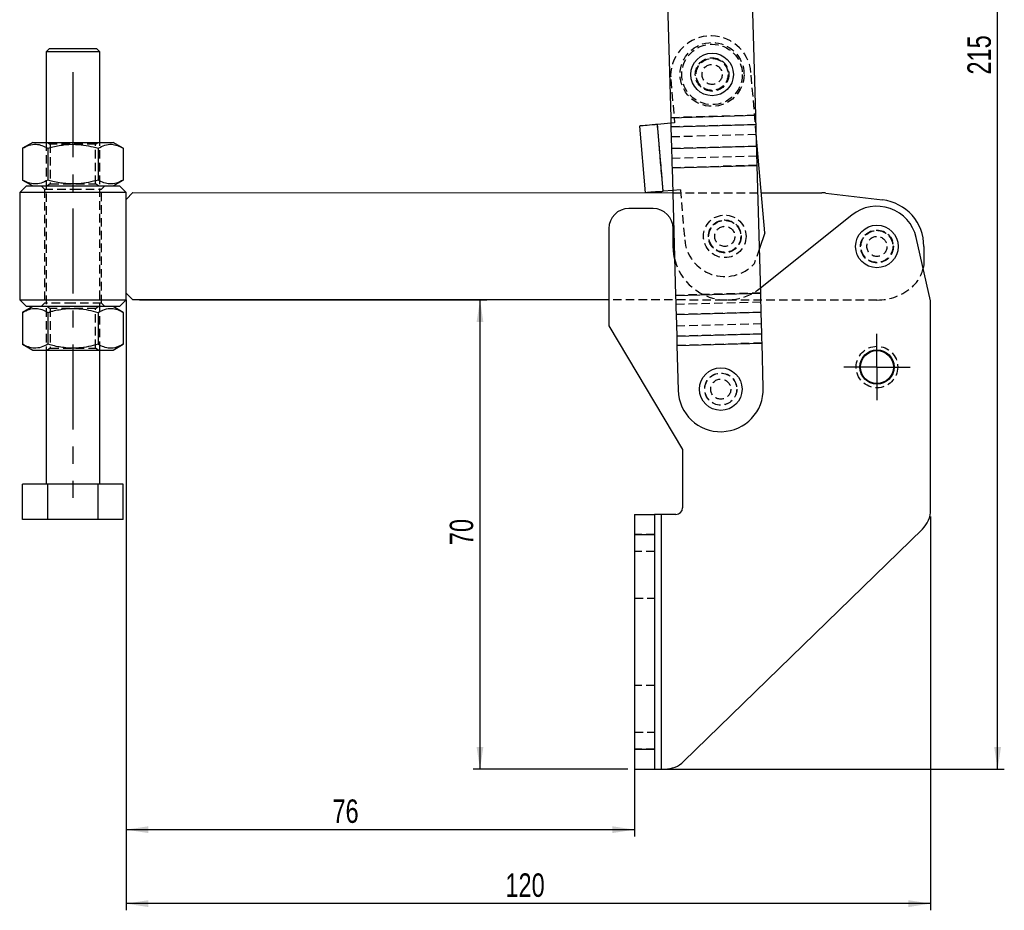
# Model space of a CAD drawing. Extents: x 26 to 373, y 29 to 284.
# Tile 1 of 14: x 26 to 173, y 33 to 166. Entities that reach past the tile are written whole.
import ezdxf

# ---------------------------------------------------------------- set-up
doc = ezdxf.new("R2010")
doc.units = 0
doc.linetypes.add('CENTERX2', pattern=[20.32, 12.7, -2.54, 2.54, -2.54])
doc.linetypes.add('HIDDEN', pattern=[1.905, 1.27, -0.635])
doc.layers.get('0').update_dxf_attribs({"linetype": 'CONTINUOUS'})
doc.styles.add('SLDTEXTSTYLE0', font='TXT', dxfattribs={"width": 0.75})
doc.dimstyles.new('SLDDIMSTYLE0', dxfattribs={"dimtxt": 3.5, "dimasz": 3.302, "dimexe": 0, "dimexo": 0.0625, "dimgap": 0.875, "dimtad": 1, "dimdec": 0, "dimrnd": 1e-09, "dimzin": 12, "dimtxsty": 'SLDTEXTSTYLE0', "dimsah": 1, "dimcen": 0.09, "dimazin": 3, "dimtfac": 1, "dimtdec": 0, "dimtofl": 0, "dimtmove": 0, "dimatfit": 3, "dimtolj": 1, "dimtzin": 12})
doc.dimstyles.new('SLDDIMSTYLE1', dxfattribs={"dimtxt": 3.5, "dimasz": 3.302, "dimexe": 0, "dimexo": 0.0625, "dimgap": 0.875, "dimtad": 1, "dimdec": 0, "dimrnd": 1e-09, "dimzin": 12, "dimtxsty": 'SLDTEXTSTYLE0', "dimsah": 1, "dimcen": 0.09, "dimazin": 3, "dimtfac": 1, "dimtofl": 0, "dimtmove": 0, "dimatfit": 3, "dimtolj": 1, "dimtzin": 12})

# ---------------------------------------------------------------- blocks, each defined once
blk = doc.blocks.new('_D')
at = {"color": 179, "linetype": 'CONTINUOUS'}
for p, q in [((44.37, 124.59), (96.16, 124.59)), ((95.16, 54.56), (95.16, 124.59)), ((117.21, 54.56), (94.16, 54.56))]:
    blk.add_line(p, q, dxfattribs=at)
for points in [[(95.16, 124.59), (94.65, 121.29), (95.66, 121.29)], [(95.16, 54.56), (95.66, 57.86), (94.65, 57.86)]]:
    blk.add_solid(points, dxfattribs=at)
at = {"color": 179, "linetype": 'CONTINUOUS', "insert": (90.64, 87.99, 0.1), "char_height": 3.5, "attachment_point": 1, "rotation": 90, "style": 'SLDTEXTSTYLE0'}
blk.add_mtext('70', dxfattribs=at)
blk = doc.blocks.new('_D_1')
at = {"color": 179, "linetype": 'CONTINUOUS'}
for p, q in [((42.37, 124.59), (42.37, 44.53)), ((118.21, 56.56), (118.21, 44.53)), ((42.37, 45.53), (118.21, 45.53))]:
    blk.add_line(p, q, dxfattribs=at)
for points in [[(42.37, 45.53), (45.67, 45.02), (45.67, 46.03)], [(118.21, 45.53), (114.91, 46.03), (114.91, 45.02)]]:
    blk.add_solid(points, dxfattribs=at)
at = {"color": 179, "linetype": 'CONTINUOUS', "insert": (73.15, 50.04, 0.1), "char_height": 3.5, "attachment_point": 1, "style": 'SLDTEXTSTYLE0'}
blk.add_mtext('76', dxfattribs=at)
blk = doc.blocks.new('_D_2')
at = {"color": 179, "linetype": 'CONTINUOUS'}
for p, q in [((42.37, 124.59), (42.37, 33.49)), ((162.37, 92.25), (162.37, 33.49)), ((162.37, 34.49), (42.37, 34.49))]:
    blk.add_line(p, q, dxfattribs=at)
for points in [[(42.37, 34.49), (45.67, 33.98), (45.67, 35)], [(162.37, 34.49), (159.07, 35), (159.07, 33.98)]]:
    blk.add_solid(points, dxfattribs=at)
at = {"color": 179, "linetype": 'CONTINUOUS', "insert": (98.95, 39, 0.1), "char_height": 3.5, "attachment_point": 1, "style": 'SLDTEXTSTYLE0'}
blk.add_mtext('120', dxfattribs=at)
blk = doc.blocks.new('_D_3')
at = {"color": 179, "linetype": 'CONTINUOUS'}
for p, q in [((126.99, 269.84), (173.37, 269.84)), ((172.37, 54.56), (172.37, 269.84)), ((122.21, 54.56), (173.37, 54.56))]:
    blk.add_line(p, q, dxfattribs=at)
for points in [[(172.37, 269.84), (171.86, 266.54), (172.88, 266.54)], [(172.37, 54.56), (172.88, 57.86), (171.86, 57.86)]]:
    blk.add_solid(points, dxfattribs=at)
at = {"color": 179, "linetype": 'CONTINUOUS', "insert": (167.86, 158.22, 0.1), "char_height": 3.5, "attachment_point": 1, "rotation": 90, "style": 'SLDTEXTSTYLE0'}
blk.add_mtext('215', dxfattribs=at)
blk = doc.blocks.new('SW_CENTERMARKSYMBOL_0')
at = {"color": 0, "linetype": 'CONTINUOUS'}
for p, q in [((0, 2.5), (0, 4.95)), ((0, 0), (0, 2.5)), ((-2.5, 0), (-4.95, 0)), ((0, 0), (-2.5, 0)), ((0, 0), (0, -2.5)), ((0, 0), (2.5, 0)), ((2.5, 0), (4.95, 0)), ((0, -2.5), (0, -4.95))]:
    blk.add_line(p, q, dxfattribs=at)

msp = doc.modelspace()

# ---------------------------------------------------------------- linework, layer by layer
at = {"color": 7, "linetype": 'CONTINUOUS'}
for p, q in [((136.297054, 152.129631), (135.828004, 169.175465)), ((123.132809, 168.826133), (123.601856, 151.780299)), ((30.439357, 161.595947), (30.435706, 148.095947)), ((30.939485, 162.095812), (30.439357, 161.595947)), ((38.439351, 161.593788), (37.939484, 162.093923)), ((38.435708, 148.093788), (38.439351, 161.593788)), ((123.601856, 151.780299), (136.297054, 152.129631)), ((119.838997, 140.571821), (118.975906, 150.534505)), ((123.625054, 150.937273), (121.625981, 150.764088)), ((122.489071, 140.801404), (121.625981, 150.764088)), ((123.639679, 150.405819), (136.334875, 150.755152)), ((123.639679, 150.405819), (123.728352, 147.183319)), ((136.423548, 147.532651), (136.334875, 150.755152)), ((137.647039, 134.586483), (136.376099, 149.256965)), ((26.929925, 147.227661), (26.928644, 142.466125)), ((28.435717, 148.096486), (26.929925, 147.227661)), ((30.682693, 147.226649), (30.681412, 142.465112)), ((38.188252, 147.224623), (38.18697, 142.463087)), ((41.941027, 147.22361), (40.435712, 148.093248)), ((41.941027, 147.22361), (41.939746, 142.462074)), ((123.728352, 147.183319), (136.423548, 147.532651)), ((123.807433, 144.309407), (136.502628, 144.658738)), ((123.807433, 144.309407), (124.331496, 125.264329)), ((137.026689, 125.613661), (136.502628, 144.658738)), ((27.496452, 141.59674), (26.496182, 140.597009)), ((26.928644, 142.466125), (28.433959, 141.596487)), ((40.433953, 141.593249), (41.939746, 142.462074)), ((42.371186, 140.592726), (41.371452, 141.592995)), ((26.496182, 140.597009), (26.491876, 124.597011)), ((42.367141, 125.592727), (42.370918, 139.592726)), ((42.370918, 139.592726), (42.371186, 140.592726)), ((43.371188, 140.592456), (42.370918, 139.592726)), ((43.371188, 140.592456), (123.910311, 140.570722)), ((123.900599, 140.923687), (122.489071, 140.801404)), ((137.128918, 140.567155), (146.132947, 140.564726)), ((146.726967, 140.529153), (155.202541, 139.512701)), ((120.969022, 138.222503), (117.369021, 138.222503)), ((150.621861, 137.248523), (137.006131, 126.360745)), ((114.369023, 135.222503), (114.369023, 120.722503)), ((123.969021, 132.576071), (123.969021, 135.222503)), ((137.647039, 134.586483), (136.84371, 132.263387)), ((162.369023, 124.470155), (160.218769, 133.896846)), ((161.369023, 132.560614), (161.368419, 130.324546)), ((42.366865, 124.592727), (42.367141, 125.592727)), ((42.367141, 125.592727), (43.366867, 124.592456)), ((124.331496, 125.264329), (137.026689, 125.613661)), ((26.491876, 124.597011), (27.491595, 123.59674)), ((28.429101, 123.596487), (26.923309, 122.727662)), ((41.934418, 122.723611), (40.429096, 123.593249)), ((41.366595, 123.592996), (42.366865, 124.592727)), ((114.369023, 124.573296), (43.366867, 124.592456)), ((162.369023, 93.250683), (162.369023, 124.470155)), ((26.923309, 122.727662), (26.922027, 117.966125)), ((30.676092, 122.726649), (30.674795, 117.965114)), ((38.181643, 122.724624), (38.180354, 117.963087)), ((41.934418, 122.723611), (41.933129, 117.962074)), ((124.410576, 122.390418), (137.105769, 122.739748)), ((124.410576, 122.390418), (124.499249, 119.167917)), ((137.194442, 119.517249), (137.105769, 122.739748)), ((114.369023, 120.722503), (125.369022, 102.282441)), ((124.499249, 119.167917), (137.194442, 119.517249)), ((26.922027, 117.966125), (28.427343, 117.096488)), ((40.427345, 117.093249), (41.933129, 117.962074)), ((124.537068, 117.793436), (137.232263, 118.142769)), ((124.537068, 117.793436), (124.721425, 111.093685)), ((137.416621, 111.443019), (137.232263, 118.142769)), ((30.427347, 117.095948), (30.421953, 97.09595)), ((38.421946, 97.093789), (38.427348, 117.093789)), ((125.369022, 102.282441), (125.369022, 93.562505)), ((26.914964, 91.796896), (26.916395, 97.096896)), ((30.669178, 97.095883), (26.916395, 97.096896)), ((30.667747, 91.795883), (30.669178, 97.095883)), ((38.174721, 97.093856), (30.669178, 97.095883)), ((38.173291, 91.793856), (38.174721, 97.093856)), ((41.927504, 97.092843), (38.174721, 97.093856)), ((41.926074, 91.792843), (41.927504, 97.092843)), ((118.209022, 92.562503), (118.209022, 89.562504)), ((118.209022, 92.562503), (121.209024, 92.562503)), ((121.209024, 92.562503), (121.209024, 89.562504)), ((122.209023, 92.562503), (121.209024, 92.562503)), ((122.209023, 54.562504), (122.209023, 92.562503)), ((124.369024, 92.562503), (122.209023, 92.562503)), ((30.667747, 91.795883), (26.914964, 91.796896)), ((38.173291, 91.793856), (30.667747, 91.795883)), ((41.926074, 91.792843), (38.173291, 91.793856)), ((125.533788, 55.696616), (161.15949, 90.384799)), ((118.209022, 89.562504), (121.209024, 89.562504)), ((118.209022, 89.562504), (118.209022, 57.562502)), ((121.209024, 89.562504), (121.209024, 57.562502)), ((118.209022, 57.562502), (121.209024, 57.562502)), ((118.209022, 57.562502), (118.209022, 54.562504)), ((121.209024, 57.562502), (121.209024, 54.562504)), ((118.209022, 54.562504), (121.209024, 54.562504)), ((121.209024, 54.562504), (122.209023, 54.562504)), ((122.209023, 54.562504), (122.743322, 54.562504))]:
    msp.add_line(p, q, dxfattribs=at)
at = {"color": 179, "linetype": 'CENTERX2'}
msp.add_line((34.438535, 158.562765), (34.421399, 95.06277), dxfattribs=at)
at = {"color": 7, "linetype": 'HIDDEN'}
for p, q in [((123.620397, 157.461215), (124.181407, 150.98547)), ((136.376099, 149.256965), (135.575619, 158.496924)), ((136.297054, 152.129631), (123.601856, 151.780299)), ((122.47911, 140.80054), (121.616016, 150.763224)), ((122.489071, 140.801404), (121.625981, 150.764088)), ((124.181407, 150.98547), (123.625054, 150.937273)), ((136.334875, 150.755152), (123.639679, 150.405819)), ((136.376134, 149.255718), (123.680941, 148.906387)), ((30.435706, 148.095947), (30.427347, 117.095948)), ((30.645142, 148.09589), (31.060631, 147.804793)), ((31.060631, 147.804793), (31.059037, 141.886763)), ((37.809032, 141.884942), (37.810634, 147.802972)), ((37.810634, 147.802972), (38.226279, 148.093844)), ((38.427348, 117.093789), (38.435708, 148.093788)), ((136.423548, 147.532651), (123.728352, 147.183319)), ((136.464807, 146.033218), (123.769614, 145.683886)), ((136.502628, 144.658738), (123.807433, 144.309407)), ((29.683958, 141.596149), (30.183817, 141.096014)), ((30.183817, 141.096014), (30.179228, 124.096015)), ((31.059037, 141.886763), (30.643384, 141.59589)), ((38.224528, 141.593845), (37.809032, 141.884942)), ((38.67923, 124.093721), (38.683819, 141.093721)), ((38.683819, 141.093721), (39.183955, 141.593586)), ((125.044501, 141.022786), (123.900599, 140.923687)), ((125.044501, 141.022786), (125.691819, 133.550773)), ((123.910311, 140.570722), (137.128918, 140.567155)), ((136.84371, 132.263387), (136.050244, 129.968817)), ((137.006131, 126.360745), (136.965238, 126.328045)), ((137.026689, 125.613661), (124.331496, 125.264329)), ((30.179228, 124.096015), (29.6791, 123.59615)), ((30.638526, 123.595891), (31.054015, 123.304794)), ((37.804018, 123.302973), (38.219671, 123.593846)), ((39.179097, 123.593587), (38.67923, 124.093721)), ((154.366864, 124.562503), (114.369023, 124.573296)), ((137.06451, 124.239182), (124.369315, 123.889849)), ((31.054015, 123.304794), (31.052421, 117.386764)), ((37.802423, 117.384943), (37.804018, 123.302973)), ((137.105769, 122.739748), (124.410576, 122.390418)), ((137.153183, 121.01668), (124.457988, 120.667348)), ((137.194442, 119.517249), (124.499249, 119.167917)), ((137.232263, 118.142769), (124.537068, 117.793436)), ((31.052421, 117.386764), (30.636783, 117.095892)), ((38.217912, 117.093845), (37.802423, 117.384943)), ((122.209023, 54.562504), (122.209023, 92.562503)), ((121.209024, 89.562504), (118.209022, 89.562504)), ((121.209024, 87.062503), (118.209022, 87.062503)), ((118.209022, 80.062503), (121.209024, 80.062503)), ((121.209024, 67.062499), (118.209022, 67.062499)), ((118.209022, 60.0625), (121.209024, 60.0625)), ((121.209024, 57.562502), (118.209022, 57.562502))]:
    msp.add_line(p, q, dxfattribs=at)
at = {"color": 7, "linetype": 'CONTINUOUS', "flags": 128}
for points in [[(37.903453, 161.593931), (37.392522, 161.594069), (36.743502, 161.594246), (35.986747, 161.594449), (35.157646, 161.594673), (34.294943, 161.594905), (33.439006, 161.595136), (32.629828, 161.595354), (31.905274, 161.59555), (31.299199, 161.595714), (30.83996, 161.595839), (30.54903, 161.595917), (30.439998, 161.595947), (30.439357, 161.595947)], [(30.939485, 162.095812), (30.945415, 162.09581), (31.086529, 162.095772), (31.408395, 162.095685), (31.893681, 162.095555), (32.516206, 162.095385), (33.242415, 162.095189), (34.03316, 162.094977), (34.845809, 162.094757), (35.636554, 162.094543), (36.362762, 162.094348), (36.985288, 162.09418), (37.470574, 162.09405)], [(37.470574, 162.09405), (37.792454, 162.093962), (37.933568, 162.093925), (37.939484, 162.093923)], [(38.439351, 161.593788), (38.423064, 161.593791), (38.252408, 161.593838), (37.903453, 161.593931)], [(123.601856, 151.780299), (123.606804, 151.600508), (123.611732, 151.421488), (123.616616, 151.244004), (123.621437, 151.068816), (123.626171, 150.896675), (123.630806, 150.728318), (123.635313, 150.564465), (123.639679, 150.405819)], [(136.334875, 150.755152), (136.330508, 150.913798), (136.325999, 151.07765), (136.321367, 151.246007), (136.31663, 151.418148), (136.311809, 151.593335), (136.306926, 151.770819), (136.302001, 151.94984), (136.297054, 152.129631)], [(120.85387, 150.697198), (120.461288, 150.663187), (120.098232, 150.631735), (119.773908, 150.603637), (119.496538, 150.579608), (119.273159, 150.560256), (119.109428, 150.546072), (119.009497, 150.537416), (118.975906, 150.534505)], [(121.625981, 150.764088), (121.528069, 150.755605), (121.430288, 150.747135), (121.332778, 150.738687), (121.235668, 150.730274), (121.139093, 150.721907), (121.043178, 150.713598), (120.948064, 150.705357), (120.85387, 150.697198)], [(28.435717, 148.096486), (28.526868, 148.096462), (28.797547, 148.096389), (29.23956, 148.096269), (29.839436, 148.096107), (30.578981, 148.095908), (31.435708, 148.095677), (32.383586, 148.095421), (33.393825, 148.095148), (34.435714, 148.094868), (35.477604, 148.094586), (36.487828, 148.094314), (37.435713, 148.094057), (38.292433, 148.093827), (39.031978, 148.093627), (39.631861, 148.093465), (40.073867, 148.093346), (40.344554, 148.093273), (40.435712, 148.093248)], [(123.728352, 147.183319), (123.737479, 146.851604), (123.746908, 146.509003), (123.756594, 146.156984), (123.766499, 145.797053), (123.776576, 145.430752), (123.786787, 145.059648), (123.797088, 144.685332), (123.807433, 144.309407)], [(136.502628, 144.658738), (136.492283, 145.034664), (136.481984, 145.40898), (136.471771, 145.780083), (136.461693, 146.146384), (136.451789, 146.506315), (136.442101, 146.858336), (136.432675, 147.200936), (136.423548, 147.532651)], [(27.496452, 141.59674), (27.547042, 141.596726), (27.770365, 141.596666), (28.166274, 141.596559), (28.724502, 141.596408), (29.430608, 141.596218), (30.26631, 141.595992), (31.209941, 141.595738), (32.237078, 141.59546), (33.321108, 141.595168), (34.433956, 141.594868)], [(34.433956, 141.594868), (35.546805, 141.594567), (36.630834, 141.594275), (37.657971, 141.593998), (38.601602, 141.593743), (39.437297, 141.593517), (40.143403, 141.593327), (40.701645, 141.593176), (41.097547, 141.593069), (41.32087, 141.593009), (41.371452, 141.592995)], [(34.433688, 140.594868), (33.22203, 140.595195), (32.038773, 140.595514), (30.911664, 140.595818), (29.867093, 140.5961), (28.929571, 140.596353), (28.121049, 140.596571), (27.460496, 140.596749), (26.963393, 140.596884), (26.641379, 140.59697), (26.502008, 140.597008), (26.496182, 140.597009)], [(42.371186, 140.592726), (42.36536, 140.592727), (42.225997, 140.592765), (41.903983, 140.592852), (41.40688, 140.592986), (40.746326, 140.593164), (39.937804, 140.593382), (39.000275, 140.593635), (37.955711, 140.593917), (36.828588, 140.594221), (35.645346, 140.594541), (34.433688, 140.594868)], [(121.716964, 140.734514), (121.324378, 140.700503), (120.961322, 140.669051), (120.636999, 140.640954), (120.359632, 140.616925), (120.136249, 140.597573), (119.972518, 140.583388), (119.872591, 140.574731), (119.838997, 140.571821)], [(121.716964, 140.734514), (121.811154, 140.742674), (121.906272, 140.750914), (122.002183, 140.759223), (122.098761, 140.76759), (122.195872, 140.776003), (122.293382, 140.78445), (122.391159, 140.792921), (122.489071, 140.801404)], [(124.180588, 130.748423), (124.05848, 131.383033), (123.969021, 132.576071)], [(161.368419, 130.324546), (161.34067, 129.799853), (161.264562, 129.312098)], [(124.331496, 125.264329), (124.341837, 124.888404), (124.352137, 124.514087), (124.362348, 124.142984), (124.372429, 123.776683), (124.382335, 123.416751), (124.39202, 123.064732), (124.401449, 122.722132), (124.410576, 122.390418)], [(137.105769, 122.739748), (137.096642, 123.071463), (137.087216, 123.414064), (137.077528, 123.766084), (137.067624, 124.126015), (137.057545, 124.492316), (137.047333, 124.863419), (137.037032, 125.237735), (137.026689, 125.613661)], [(26.491876, 124.597011), (26.497687, 124.597009), (26.637058, 124.596971), (26.959072, 124.596884), (27.456174, 124.59675), (28.116728, 124.596572), (28.92525, 124.596353), (29.862772, 124.596101), (30.907343, 124.595818), (32.034467, 124.595515), (33.217708, 124.595195), (34.429367, 124.594869)], [(34.429098, 123.594868), (33.31625, 123.595168), (32.23222, 123.595461), (31.205083, 123.595738), (30.261452, 123.595992), (29.42575, 123.596219), (28.719644, 123.596409), (28.161417, 123.59656), (27.765508, 123.596667), (27.542184, 123.596726), (27.491595, 123.59674)], [(41.366595, 123.592996), (41.316013, 123.593009), (41.092696, 123.59307), (40.696788, 123.593177), (40.138545, 123.593328), (39.432439, 123.593518), (38.596745, 123.593743), (37.653114, 123.593999), (36.625977, 123.594275), (35.541947, 123.594568), (34.429098, 123.594868)], [(34.429367, 124.594869), (35.641025, 124.594542), (36.824281, 124.594222), (37.951398, 124.593918), (38.995962, 124.593635), (39.93349, 124.593383), (40.742005, 124.593165), (41.402559, 124.592986), (41.899669, 124.592852), (42.221675, 124.592766), (42.361046, 124.592727), (42.366865, 124.592727)], [(124.499249, 119.167917), (124.503615, 119.00927), (124.508123, 118.845418), (124.512753, 118.67706), (124.517492, 118.504919), (124.522312, 118.329732), (124.527196, 118.152248), (124.532121, 117.973227), (124.537068, 117.793436)], [(137.232263, 118.142769), (137.227316, 118.322559), (137.222391, 118.50158), (137.217508, 118.679064), (137.212687, 118.854251), (137.20795, 119.026393), (137.203316, 119.19475), (137.198808, 119.358601), (137.194442, 119.517249)], [(28.427343, 117.096488), (28.518493, 117.096464), (28.789188, 117.096389), (29.231186, 117.09627), (29.831077, 117.09611), (30.570621, 117.095909), (31.427349, 117.095678), (32.375227, 117.095422), (33.385451, 117.09515), (34.42734, 117.094869), (35.469229, 117.094588), (36.479468, 117.094314), (37.427346, 117.094059), (38.284073, 117.093828), (39.023611, 117.093629), (39.623494, 117.093467), (40.0655, 117.093347), (40.336194, 117.093275), (40.427345, 117.093249)]]:
    msp.add_lwpolyline(points, dxfattribs=at)
at = {"color": 7, "linetype": 'HIDDEN', "flags": 128}
for points in [[(37.810634, 147.802972), (37.787813, 147.802978), (37.607091, 147.803027), (37.255402, 147.803122), (36.751698, 147.803258), (36.123137, 147.803427), (35.40359, 147.803622), (34.631873, 147.803829), (33.849562, 147.804041), (33.098857, 147.804243), (32.420228, 147.804426), (31.850229, 147.80458), (31.419615, 147.804696), (31.151603, 147.804769), (31.060631, 147.804793), (31.060631, 147.804793)], [(30.183817, 141.096014), (30.207108, 141.096008), (30.391837, 141.095958), (30.75322, 141.095861), (31.275461, 141.09572), (31.935732, 141.095542), (32.705183, 141.095334), (33.550198, 141.095106), (34.433822, 141.094868)], [(31.059037, 141.886763), (31.08185, 141.886757), (31.262572, 141.886708), (31.614269, 141.886613), (32.117973, 141.886477), (32.746534, 141.886308), (33.466081, 141.886114), (34.237797, 141.885905), (35.020093, 141.885694), (35.770799, 141.885491), (36.449442, 141.885308), (37.019442, 141.885155), (37.450048, 141.885038), (37.71806, 141.884966), (37.809032, 141.884942), (37.809032, 141.884942)], [(34.433822, 141.094868), (35.317446, 141.094629), (36.162446, 141.094401), (36.931912, 141.094193), (37.592183, 141.094015), (38.114431, 141.093874), (38.475814, 141.093777), (38.660536, 141.093727), (38.683819, 141.093721)], [(34.429232, 124.094868), (33.545608, 124.095107), (32.700608, 124.095335), (31.931142, 124.095543), (31.270872, 124.095721), (30.748631, 124.095861), (30.387248, 124.095959), (30.202518, 124.096008), (30.179228, 124.096015)], [(38.67923, 124.093721), (38.655954, 124.093728), (38.471225, 124.093778), (38.109842, 124.093875), (37.587601, 124.094016), (36.927323, 124.094194), (36.157871, 124.094402), (35.312856, 124.09463), (34.429232, 124.094868)], [(37.804018, 123.302973), (37.781196, 123.302979), (37.600483, 123.303027), (37.248785, 123.303122), (36.745082, 123.303258), (36.116521, 123.303428), (35.396988, 123.303622), (34.625257, 123.303831), (33.842961, 123.304041), (33.092256, 123.304245), (32.413612, 123.304427), (31.843628, 123.304582), (31.413014, 123.304697), (31.144987, 123.30477), (31.054015, 123.304794), (31.054015, 123.304794)], [(31.052421, 117.386764), (31.075249, 117.386757), (31.255956, 117.386708), (31.607653, 117.386613), (32.111357, 117.386477), (32.739918, 117.386308), (33.459465, 117.386114), (34.231181, 117.385906), (35.013492, 117.385695), (35.764198, 117.385492), (36.442826, 117.38531), (37.012826, 117.385155), (37.443432, 117.385039), (37.711452, 117.384967), (37.802423, 117.384943), (37.802423, 117.384943)]]:
    msp.add_lwpolyline(points, dxfattribs=at)
at = {"color": 7, "linetype": 'HIDDEN'}
for centre, radius in [((129.776678, 158.233942), 4.7625), ((129.776678, 158.233942), 4.5125), ((129.776678, 158.233942), 2.5), ((129.776678, 158.233942), 2.4), ((129.776678, 158.233942), 2.38125), ((129.776678, 158.233942), 1.5), ((131.669429, 134.068628), 3.175), ((131.669429, 134.068628), 2.45), ((131.669429, 134.068628), 2.4), ((131.669429, 134.068628), 2.38125), ((131.669429, 134.068628), 1.5), ((154.369023, 132.562503), 2.45), ((154.369023, 132.562503), 2.4), ((154.369023, 132.562503), 2.38125), ((154.369023, 132.562503), 1.5), ((154.369023, 114.562503), 3.1), ((131.069023, 111.268352), 2.4), ((131.069023, 111.268352), 2.38125), ((131.069023, 111.268352), 1.5)]:
    msp.add_circle(centre, radius, dxfattribs=at)
at = {"color": 7, "linetype": 'CONTINUOUS'}
for centre, radius in [((129.776678, 158.233942), 3.175), ((154.369023, 132.562503), 3.175), ((154.369023, 114.562503), 2.55), ((154.369023, 114.562503), 2.45), ((131.069023, 111.268352), 3.175)]:
    msp.add_circle(centre, radius, dxfattribs=at)
at = {"color": 7, "linetype": 'HIDDEN'}
for centre, radius, start, end in [((129.598009, 157.97907), 6, 4.95131105, 184.95131105), ((131.669429, 134.068628), 6, 184.95131105, 316.89778665), ((131.969023, 132.576071), 8, 193.20618812, 308.64747417), ((156.368419, 130.325895), 5, 311.7948537, 348.30163452), ((154.369023, 132.562503), 8, 269.98453881, 311.7948537)]:
    msp.add_arc(centre, radius, start, end, dxfattribs=at)
at = {"color": 7, "linetype": 'CONTINUOUS'}
for centre, radius, start, end in [((146.131597, 135.564726), 5, 83.16133606, 89.98453881), ((117.369023, 135.222503), 3, 90, 180), ((120.969023, 135.222503), 3, 0, 90), ((154.369023, 132.562503), 6, 12.84947862, 128.64747417), ((154.369023, 132.562503), 7, 359.98453881, 83.16133606), ((131.069023, 111.268352), 6.35, 181.57620195, 1.57620195), ((124.369023, 93.562503), 1, 270, 0), ((158.369023, 93.250684), 4, 314.23610154, 0), ((122.743323, 58.562503), 4, 270, 314.23610154)]:
    msp.add_arc(centre, radius, start, end, dxfattribs=at)
for points, knots in [([(26.929925, 147.227661), (27.25568, 147.395255), (27.914254, 147.734076), (28.88992, 147.857833), (29.82253, 147.675554), (30.394226, 147.377195), (30.682693, 147.226649)], [0, 0, 0, 0, 0.2646021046, 0.5349418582, 0.7653402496, 1, 1, 1, 1]), ([(30.682693, 147.226649), (30.935468, 147.296179), (31.805851, 147.535593), (33.347033, 147.808072), (35.139172, 147.826083), (36.764194, 147.602662), (37.711757, 147.351116), (38.188252, 147.224623)], [0, 0, 0, 0, 0.1032819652, 0.3556326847, 0.6140413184, 0.8059156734, 1, 1, 1, 1]), ([(38.188252, 147.224623), (38.51401, 147.392217), (39.172589, 147.731037), (40.148253, 147.854795), (41.080864, 147.672516), (41.65256, 147.374157), (41.941027, 147.22361)], [0, 0, 0, 0, 0.26460246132, 0.53494209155, 0.76534035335, 1, 1, 1, 1]), ([(30.681412, 142.465112), (30.355658, 142.297519), (29.697086, 141.958696), (28.721396, 141.83494), (27.78881, 142.017219), (27.217112, 142.315578), (26.928644, 142.466125)], [0, 0, 0, 0, 0.2646021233, 0.53494285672, 0.7653402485, 1, 1, 1, 1]), ([(38.18697, 142.463087), (37.715437, 142.338077), (36.767818, 142.086851), (35.158928, 141.865507), (33.362078, 141.880398), (31.820127, 142.151222), (30.934141, 142.395447), (30.681412, 142.465112)], [0, 0, 0, 0, 0.1920512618, 0.3859565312, 0.6379341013, 0.8967197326, 1, 1, 1, 1]), ([(41.939746, 142.462074), (41.613988, 142.29448), (40.95541, 141.955659), (39.979733, 141.831902), (39.047135, 142.014181), (38.475438, 142.31254), (38.18697, 142.463087)], [0, 0, 0, 0, 0.2646024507, 0.5349425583, 0.7653403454, 1, 1, 1, 1]), ([(26.923309, 122.727662), (27.249063, 122.895255), (27.907635, 123.234077), (28.883321, 123.357833), (29.815928, 123.175556), (30.387624, 122.877196), (30.676092, 122.726649)], [0, 0, 0, 0, 0.2646018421, 0.534942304, 0.7653404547, 1, 1, 1, 1]), ([(30.676092, 122.726649), (30.928861, 122.79618), (31.799239, 123.035598), (33.340417, 123.308072), (35.132556, 123.326084), (36.75758, 123.102662), (37.705146, 122.851117), (38.181643, 122.724624)], [0, 0, 0, 0, 0.103280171, 0.3556311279, 0.6140400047, 0.8059145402, 1, 1, 1, 1]), ([(38.181643, 122.724624), (38.507397, 122.892217), (39.165971, 123.231039), (40.141646, 123.354796), (41.074255, 123.172517), (41.645951, 122.874158), (41.934418, 122.723611)], [0, 0, 0, 0, 0.2646019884, 0.5349421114, 0.7653403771, 1, 1, 1, 1]), ([(30.674795, 117.965114), (30.34904, 117.79752), (29.690467, 117.458697), (28.714801, 117.334939), (27.782191, 117.51722), (27.210495, 117.815579), (26.922027, 117.966125)], [0, 0, 0, 0, 0.2646021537, 0.5349419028, 0.7653402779, 1, 1, 1, 1]), ([(38.180354, 117.963087), (37.708826, 117.838077), (36.761208, 117.586847), (35.152322, 117.365513), (33.355472, 117.380398), (31.813522, 117.651226), (30.92753, 117.895448), (30.674795, 117.965114)], [0, 0, 0, 0, 0.192049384, 0.3859565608, 0.6379321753, 0.8967178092, 1, 1, 1, 1]), ([(41.933129, 117.962074), (41.607375, 117.79448), (40.948802, 117.455659), (39.973126, 117.331901), (39.040518, 117.514182), (38.468821, 117.812541), (38.180354, 117.963087)], [0, 0, 0, 0, 0.26460197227, 0.53494207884, 0.76534036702, 1, 1, 1, 1])]:
    msp.add_open_spline(points, degree=3, knots=knots, dxfattribs=at)

# ---------------------------------------------------------------- block references
at = {"color": 179, "linetype": 'CONTINUOUS'}
msp.add_blockref('SW_CENTERMARKSYMBOL_0', (154.369023, 114.562503), dxfattribs=at)

# ---------------------------------------------------------------- dimensions: what is measured, and where the dimension line sits
for base, p1, p2, picture, middle in [((172.369023, 269.844157), (121.209023, 54.562503), (125.988227, 269.844157), '_D_3', (172.369023, 163.520583)), ((95.155683, 124.592456), (118.209023, 54.562503), (43.366868, 124.592456), '_D', (95.155683, 92.002444))]:
    dim = msp.add_linear_dim(base=base, p1=p1, p2=p2, angle=90, dimstyle='SLDDIMSTYLE0', dxfattribs=at)
    dim.commit()
    dim.dimension.update_dxf_attribs({"geometry": picture, "text_midpoint": middle, "dimtype": 160})
for base, p1, p2, dimstyle, picture, middle in [((118.209023, 45.526363), (42.367138, 125.592726), (118.209023, 57.562503), 'SLDDIMSTYLE1', '_D_1', (77.156447, 45.526363)), ((42.367138, 34.490577), (162.369023, 93.250684), (42.367138, 125.592726), 'SLDDIMSTYLE0', '_D_2', (104.251875, 34.490577))]:
    dim = msp.add_linear_dim(base=base, p1=p1, p2=p2, dimstyle=dimstyle, dxfattribs=at)
    dim.commit()
    dim.dimension.update_dxf_attribs({"geometry": picture, "text_midpoint": middle, "dimtype": 160})

doc.saveas('drawing.dxf')
